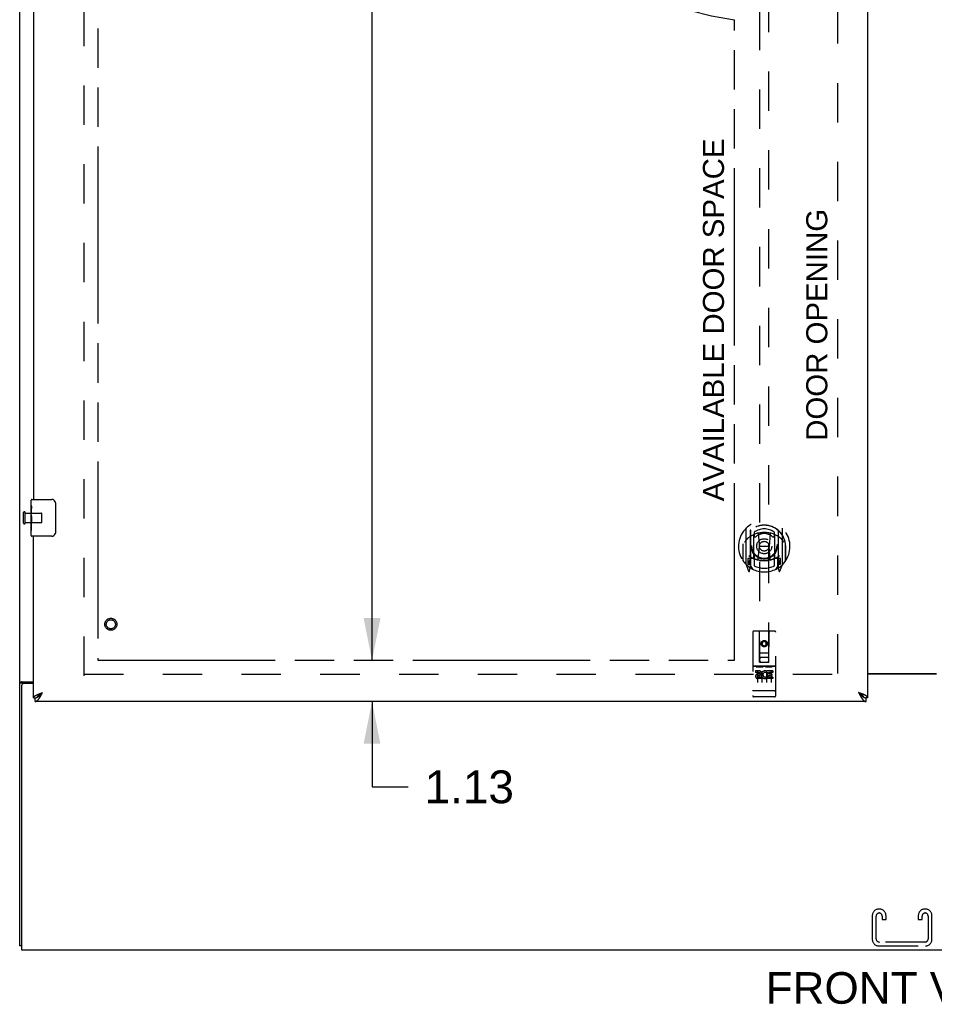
# Model space of a CAD drawing. Header units: inches. Extents: x 0 to 195, y 0 to 126.
# Tile 3 of 18: x 38 to 63, y 31 to 58. Entities that reach past the tile are written whole.
import ezdxf

# ---------------------------------------------------------------- set-up
doc = ezdxf.new("R2010")
doc.units = ezdxf.units.IN
doc.header["$LTSCALE"] = 10.71
doc.header["$MEASUREMENT"] = 0
doc.linetypes.add('HIDDEN', pattern=[0.2, 0.1, -0.1])
doc.linetypes.add('PHANTOM', pattern=[0.8, 0.45, -0.05, 0.1, -0.05, 0.1, -0.05])
doc.layers.get('0').update_dxf_attribs({"linetype": 'CONTINUOUS'})
for name, color, linetype in [('02___PRT_ALL_AXES', 7, 'CONTINUOUS'), ('AVAILABLE_DOOR_SPACE', 7, 'CONTINUOUS'), ('DEFAULT_2', 8, 'HIDDEN'), ('DIMENSIONS', 7, 'CONTINUOUS')]:
    doc.layers.add(name, color=color, linetype=linetype)
doc.styles.get("Standard").update_dxf_attribs({"font": 'arial.ttf'})
doc.dimstyles.new('DIMSTYLE_2', dxfattribs={"dimtxt": 0.893455, "dimasz": 1.145455, "dimexe": 0.09, "dimexo": 0.07, "dimgap": 0.039, "dimtad": 0, "dimtih": 1, "dimtoh": 1, "dimzin": 4, "dimdsep": 46, "dimtxsty": 'Standard', "dimblk": '_FILLED', "dimblk1": '_FILLED', "dimblk2": '_FILLED', "dimcen": 0.09, "dimazin": 1, "dimtfac": 1, "dimtdec": 3, "dimtofl": 0, "dimtmove": 0, "dimatfit": 3, "dimldrblk": '_FILLED', "dimfxl": 0, "dimtolj": 1, "dimtzin": 4, "dimarcsym": 0})

# ---------------------------------------------------------------- blocks, each defined once
blk = doc.blocks.new('_FILLED')
at = {"color": 0, "linetype": 'ByBlock'}
blk.add_solid([(0, 0), (-1, 0.2), (-1, -0.2)], dxfattribs=at)
blk = doc.blocks.new('*D13')
at = {"layer": 'DIMENSIONS', "color": 2, "linetype": 'Continuous'}
for p, q in [((62.706, 80.03), (60.415, 80.03)), ((66.331, 80.03), (68.415, 80.03))]:
    blk.add_line(p, q, dxfattribs=at)
at = {"layer": 'DIMENSIONS', "color": 2, "linetype": 'Continuous', "xscale": 1.1454545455, "yscale": 1.1454545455, "zscale": 1.1454545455}
blk.add_blockref('_FILLED', (62.706, 80.03), dxfattribs=at)
at = {"layer": 'DIMENSIONS', "color": 2, "linetype": 'Continuous', "xscale": 1.1454545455, "yscale": 1.1454545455, "zscale": 1.1454545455, "rotation": 180}
blk.add_blockref('_FILLED', (66.331, 80.03), dxfattribs=at)
at = {"layer": 'DIMENSIONS', "color": 2, "linetype": 'Continuous', "insert": (68.862, 80.477), "char_height": 0.8935, "width": 2.42794, "attachment_point": 1, "line_spacing_factor": 0.9}
blk.add_mtext('3.63', dxfattribs=at)
blk = doc.blocks.new('*D18')
at = {"layer": 'DIMENSIONS', "color": 2, "linetype": 'Continuous'}
for p, q in [((47.351, 40.846), (47.351, 43.137)), ((47.351, 39.721), (47.351, 37.403)), ((47.351, 37.403), (48.336, 37.403))]:
    blk.add_line(p, q, dxfattribs=at)
at = {"layer": 'DIMENSIONS', "color": 2, "linetype": 'Continuous', "xscale": 1.1454545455, "yscale": 1.1454545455, "zscale": 1.1454545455}
for p, rotation in [((47.351, 40.846), 270), ((47.351, 39.721), 90)]:
    blk.add_blockref('_FILLED', p, dxfattribs=dict(at, rotation=rotation))
at = {"layer": 'DIMENSIONS', "color": 2, "linetype": 'Continuous', "insert": (48.782, 37.849), "char_height": 0.8935, "width": 2.42794, "attachment_point": 1, "line_spacing_factor": 0.9}
blk.add_mtext('1.13', dxfattribs=at)
blk = doc.blocks.new('*D19')
at = {"layer": 'DIMENSIONS', "color": 2, "linetype": 'Continuous'}
for p, q in [((47.351, 89.096), (47.351, 65.864)), ((47.351, 40.846), (47.351, 62.737))]:
    blk.add_line(p, q, dxfattribs=at)
at = {"layer": 'DIMENSIONS', "color": 2, "linetype": 'Continuous', "xscale": 1.1454545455, "yscale": 1.1454545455, "zscale": 1.1454545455}
for p, rotation in [((47.351, 89.096), 90), ((47.351, 40.846), 270)]:
    blk.add_blockref('_FILLED', p, dxfattribs=dict(at, rotation=rotation))
at = {"layer": 'DIMENSIONS', "color": 2, "linetype": 'Continuous', "insert": (47.351, 65.417), "char_height": 0.8935, "width": 3.12211, "attachment_point": 2, "line_spacing_factor": 0.9}
blk.add_mtext('48.25\\Ptyp.', dxfattribs=at)

msp = doc.modelspace()

# ---------------------------------------------------------------- linework, layer by layer
at = {"color": 3, "linetype": 'Continuous'}
for p, q in [((37.769, 33.075), (37.769, 92.867)), ((60.831, 90.117), (60.831, 39.825)), ((38.144, 64.471), (38.144, 45.221)), ((38.144, 39.825), (38.144, 44.221)), ((60.831, 40.486), (62.706, 40.486)), ((62.706, 40.471), (60.831, 40.471)), ((37.815, 40.252), (37.803, 40.248)), ((37.839, 40.263), (38.144, 40.263)), ((38.144, 40.211), (37.881, 40.211)), ((37.821, 40.151), (37.821, 32.971)), ((38.291, 39.93), (38.301, 39.934)), ((38.301, 39.934), (38.312, 39.938)), ((38.312, 39.938), (38.323, 39.942)), ((38.323, 39.942), (38.334, 39.946)), ((38.334, 39.946), (38.345, 39.95)), ((38.345, 39.95), (38.356, 39.955)), ((38.356, 39.955), (38.373, 39.961)), ((38.356, 39.903), (38.362, 39.915)), ((38.362, 39.915), (38.369, 39.926)), ((38.369, 39.926), (38.375, 39.938)), ((38.373, 39.961), (38.39, 39.967)), ((38.375, 39.938), (38.39, 39.967)), ((60.619, 39.955), (60.585, 39.967)), ((60.585, 39.967), (60.597, 39.944)), ((60.597, 39.944), (60.607, 39.926)), ((60.607, 39.926), (60.613, 39.915)), ((60.613, 39.915), (60.619, 39.903)), ((60.636, 39.948), (60.619, 39.955)), ((60.647, 39.944), (60.636, 39.948)), ((60.658, 39.94), (60.647, 39.944)), ((60.669, 39.936), (60.658, 39.94)), ((60.789, 39.721), (38.186, 39.721)), ((60.619, 39.903), (60.625, 39.892)), ((37.821, 32.971), (85.717, 32.971))]:
    msp.add_line(p, q, dxfattribs=at)
at = {"color": 7, "linetype": 'Continuous'}
for p, q in [((38.084, 45.06), (38.084, 45.206)), ((38.099, 45.221), (38.639, 45.221)), ((38.739, 45.121), (38.739, 44.321)), ((38.084, 44.802), (38.084, 44.836)), ((38.084, 44.605), (38.084, 44.637)), ((38.084, 44.236), (38.084, 44.375)), ((38.639, 44.221), (38.099, 44.221)), ((37.873, 40.223), (37.769, 40.223)), ((37.873, 40.211), (37.873, 40.223)), ((38.343, 39.937), (38.351, 39.942)), ((38.35, 39.924), (38.356, 39.93)), ((38.351, 39.942), (38.359, 39.947)), ((38.356, 39.93), (38.362, 39.937)), ((38.359, 39.947), (38.366, 39.952)), ((38.362, 39.937), (38.372, 39.947)), ((38.366, 39.952), (38.374, 39.957)), ((38.372, 39.947), (38.39, 39.967)), ((38.374, 39.957), (38.39, 39.967)), ((60.605, 39.955), (60.585, 39.967)), ((60.585, 39.967), (60.597, 39.954)), ((60.597, 39.954), (60.607, 39.944)), ((60.613, 39.949), (60.605, 39.955)), ((60.607, 39.944), (60.613, 39.937)), ((60.62, 39.944), (60.613, 39.949)), ((60.613, 39.937), (60.619, 39.93)), ((60.619, 39.93), (60.625, 39.924)), ((60.625, 39.924), (60.631, 39.917)), ((38.144, 39.825), (38.186, 39.825)), ((38.186, 39.721), (38.186, 39.825)), ((60.831, 39.825), (60.789, 39.825)), ((60.789, 39.721), (60.789, 39.825)), ((37.821, 33.075), (37.769, 33.075))]:
    msp.add_line(p, q, dxfattribs=at)
for points in [[(38.732, 45.157), (38.734, 45.151), (38.736, 45.145), (38.737, 45.139), (38.738, 45.133), (38.739, 45.127), (38.739, 45.121)], [(38.739, 44.321), (38.739, 44.314), (38.738, 44.308), (38.737, 44.302), (38.736, 44.296), (38.734, 44.29), (38.732, 44.285)], [(37.913, 40.263), (37.913, 40.261), (37.913, 40.259), (37.913, 40.258), (37.912, 40.256), (37.911, 40.254), (37.91, 40.253), (37.909, 40.251), (37.908, 40.249), (37.906, 40.248), (37.904, 40.246), (37.902, 40.245), (37.9, 40.244), (37.898, 40.243), (37.896, 40.241), (37.893, 40.24), (37.891, 40.239), (37.889, 40.238), (37.886, 40.237), (37.884, 40.235), (37.882, 40.234), (37.88, 40.233), (37.878, 40.231), (37.876, 40.23), (37.875, 40.228), (37.874, 40.227), (37.873, 40.225), (37.873, 40.224), (37.873, 40.223)], [(38.248, 39.841), (38.251, 39.842), (38.254, 39.844), (38.257, 39.846), (38.26, 39.847), (38.263, 39.849), (38.266, 39.851), (38.269, 39.853), (38.273, 39.855), (38.276, 39.857), (38.279, 39.86), (38.282, 39.862), (38.285, 39.864), (38.288, 39.866), (38.291, 39.869), (38.294, 39.871), (38.297, 39.874), (38.3, 39.877), (38.304, 39.879), (38.307, 39.882), (38.31, 39.885), (38.313, 39.887), (38.316, 39.89), (38.319, 39.893), (38.322, 39.896), (38.325, 39.899), (38.328, 39.902), (38.331, 39.905), (38.335, 39.908), (38.338, 39.911), (38.341, 39.914), (38.344, 39.917), (38.35, 39.924)], [(38.25, 39.842), (38.251, 39.843), (38.251, 39.845), (38.252, 39.848), (38.253, 39.85), (38.255, 39.853), (38.256, 39.855), (38.257, 39.858), (38.259, 39.86), (38.26, 39.863), (38.262, 39.865), (38.264, 39.868), (38.266, 39.871), (38.268, 39.873), (38.27, 39.876), (38.272, 39.878), (38.274, 39.881), (38.276, 39.883), (38.279, 39.886), (38.281, 39.888), (38.284, 39.891), (38.287, 39.893), (38.29, 39.896), (38.292, 39.899), (38.295, 39.901), (38.298, 39.904), (38.301, 39.906), (38.305, 39.909), (38.308, 39.911), (38.311, 39.914), (38.315, 39.916), (38.318, 39.919), (38.321, 39.921), (38.325, 39.924), (38.329, 39.927), (38.332, 39.929), (38.336, 39.932), (38.34, 39.934), (38.343, 39.937)], [(60.725, 39.842), (60.725, 39.843), (60.724, 39.845), (60.723, 39.848), (60.722, 39.85), (60.721, 39.853), (60.719, 39.855), (60.718, 39.858), (60.716, 39.86), (60.715, 39.863), (60.713, 39.865), (60.711, 39.868), (60.71, 39.871), (60.708, 39.873), (60.705, 39.876), (60.703, 39.878), (60.701, 39.881), (60.699, 39.883), (60.696, 39.886), (60.694, 39.888), (60.691, 39.891), (60.688, 39.893), (60.686, 39.896), (60.683, 39.899), (60.68, 39.901), (60.677, 39.904), (60.674, 39.906), (60.671, 39.909), (60.667, 39.911), (60.664, 39.914), (60.661, 39.916), (60.657, 39.919), (60.654, 39.921), (60.65, 39.924), (60.647, 39.927), (60.643, 39.929), (60.639, 39.932), (60.636, 39.934), (60.632, 39.937), (60.628, 39.939), (60.62, 39.944)], [(60.631, 39.917), (60.634, 39.914), (60.638, 39.911), (60.641, 39.908), (60.644, 39.905), (60.647, 39.902), (60.65, 39.899), (60.653, 39.896), (60.656, 39.893), (60.659, 39.89), (60.662, 39.887), (60.665, 39.885), (60.668, 39.882), (60.672, 39.879), (60.675, 39.877), (60.678, 39.874), (60.681, 39.871), (60.684, 39.869), (60.687, 39.866), (60.69, 39.864), (60.693, 39.862), (60.696, 39.86), (60.699, 39.857), (60.703, 39.855), (60.706, 39.853), (60.709, 39.851), (60.712, 39.849), (60.715, 39.847), (60.718, 39.846), (60.721, 39.844), (60.724, 39.842)], [(38.186, 39.825), (38.189, 39.825), (38.192, 39.825), (38.195, 39.825), (38.198, 39.825), (38.201, 39.826), (38.204, 39.826), (38.208, 39.827), (38.211, 39.827), (38.214, 39.828), (38.217, 39.829), (38.22, 39.83), (38.223, 39.831), (38.226, 39.832), (38.229, 39.833), (38.232, 39.834), (38.235, 39.835), (38.239, 39.836), (38.242, 39.838), (38.245, 39.839), (38.248, 39.841)], [(60.724, 39.842), (60.727, 39.841), (60.73, 39.839), (60.734, 39.838), (60.737, 39.836), (60.74, 39.835), (60.743, 39.834), (60.746, 39.833), (60.749, 39.832), (60.752, 39.831), (60.755, 39.83), (60.758, 39.829), (60.761, 39.828), (60.765, 39.827), (60.768, 39.827), (60.771, 39.826), (60.774, 39.826), (60.777, 39.825), (60.78, 39.825), (60.783, 39.825), (60.786, 39.825), (60.789, 39.825)]]:
    msp.add_lwpolyline(points, dxfattribs=at)
at = {"color": 3, "linetype": 'Continuous'}
for points in [[(37.803, 40.248), (37.8, 40.247), (37.796, 40.246), (37.793, 40.245), (37.79, 40.243), (37.787, 40.242), (37.784, 40.241), (37.781, 40.239), (37.779, 40.238), (37.777, 40.236), (37.775, 40.235), (37.773, 40.233), (37.772, 40.231), (37.771, 40.23), (37.77, 40.228), (37.769, 40.226), (37.769, 40.224), (37.769, 40.223)], [(37.839, 40.263), (37.837, 40.262), (37.835, 40.26), (37.832, 40.259), (37.829, 40.258), (37.826, 40.256), (37.822, 40.255), (37.819, 40.253), (37.815, 40.252)], [(38.246, 39.911), (38.251, 39.913), (38.256, 39.915), (38.261, 39.917), (38.265, 39.919), (38.27, 39.921), (38.275, 39.923), (38.28, 39.925), (38.286, 39.927), (38.291, 39.93)], [(60.729, 39.911), (60.724, 39.913), (60.719, 39.915), (60.715, 39.917), (60.71, 39.919), (60.705, 39.921), (60.7, 39.923), (60.695, 39.925), (60.69, 39.927), (60.684, 39.93), (60.679, 39.932), (60.669, 39.936)], [(38.144, 39.825), (38.144, 39.827), (38.144, 39.829), (38.144, 39.831), (38.145, 39.833), (38.145, 39.835), (38.146, 39.837), (38.147, 39.839), (38.148, 39.842), (38.149, 39.844), (38.15, 39.846), (38.152, 39.848), (38.153, 39.85), (38.155, 39.852), (38.157, 39.854), (38.158, 39.856), (38.16, 39.858), (38.163, 39.86), (38.165, 39.862), (38.167, 39.865), (38.17, 39.867), (38.172, 39.869), (38.175, 39.871), (38.178, 39.873), (38.181, 39.875), (38.184, 39.877), (38.187, 39.879), (38.19, 39.881), (38.194, 39.883), (38.197, 39.886), (38.201, 39.888), (38.204, 39.89), (38.208, 39.892), (38.212, 39.894), (38.216, 39.896), (38.22, 39.898), (38.224, 39.9), (38.229, 39.902), (38.233, 39.904), (38.237, 39.906), (38.242, 39.909), (38.246, 39.911)], [(38.186, 39.721), (38.189, 39.721), (38.192, 39.721), (38.195, 39.721), (38.198, 39.722), (38.201, 39.722), (38.204, 39.723), (38.208, 39.724), (38.211, 39.725), (38.214, 39.726), (38.217, 39.728), (38.22, 39.729), (38.223, 39.731), (38.226, 39.732), (38.229, 39.734), (38.232, 39.736), (38.235, 39.738), (38.239, 39.741), (38.242, 39.743), (38.245, 39.746), (38.248, 39.748), (38.251, 39.751), (38.254, 39.754), (38.257, 39.757), (38.26, 39.76), (38.263, 39.763), (38.266, 39.766), (38.269, 39.77), (38.273, 39.773), (38.276, 39.777), (38.279, 39.781), (38.282, 39.785), (38.285, 39.789), (38.288, 39.793), (38.291, 39.797), (38.294, 39.801), (38.297, 39.806), (38.3, 39.81), (38.304, 39.815), (38.307, 39.82), (38.31, 39.824)], [(38.31, 39.824), (38.313, 39.829), (38.316, 39.834), (38.319, 39.839), (38.322, 39.844), (38.325, 39.849), (38.328, 39.854), (38.331, 39.86), (38.335, 39.865), (38.338, 39.87), (38.341, 39.876), (38.344, 39.881), (38.347, 39.887), (38.35, 39.892), (38.356, 39.903)], [(60.625, 39.892), (60.628, 39.887), (60.631, 39.881), (60.634, 39.876), (60.638, 39.87), (60.641, 39.865), (60.644, 39.86), (60.647, 39.854), (60.65, 39.849), (60.653, 39.844), (60.656, 39.839), (60.659, 39.834), (60.662, 39.829)], [(60.662, 39.829), (60.665, 39.824), (60.668, 39.82), (60.672, 39.815), (60.675, 39.81), (60.678, 39.806), (60.681, 39.801), (60.684, 39.797), (60.687, 39.793), (60.69, 39.789), (60.693, 39.785), (60.696, 39.781), (60.699, 39.777), (60.703, 39.773), (60.706, 39.77), (60.709, 39.766), (60.712, 39.763), (60.715, 39.76), (60.718, 39.757), (60.721, 39.754), (60.724, 39.751), (60.727, 39.748), (60.73, 39.746), (60.734, 39.743), (60.737, 39.741), (60.74, 39.738), (60.743, 39.736), (60.746, 39.734), (60.749, 39.732), (60.752, 39.731), (60.755, 39.729), (60.758, 39.728), (60.761, 39.726), (60.765, 39.725), (60.768, 39.724), (60.771, 39.723), (60.774, 39.722), (60.777, 39.722), (60.78, 39.721), (60.783, 39.721), (60.786, 39.721), (60.789, 39.721)], [(60.831, 39.825), (60.831, 39.827), (60.831, 39.829), (60.831, 39.831), (60.83, 39.833), (60.83, 39.835), (60.829, 39.837), (60.828, 39.839), (60.827, 39.842), (60.826, 39.844), (60.825, 39.846), (60.823, 39.848), (60.822, 39.85), (60.82, 39.852), (60.819, 39.854), (60.817, 39.856), (60.815, 39.858), (60.813, 39.86), (60.81, 39.862), (60.808, 39.865), (60.805, 39.867), (60.803, 39.869), (60.8, 39.871), (60.797, 39.873), (60.794, 39.875), (60.791, 39.877), (60.788, 39.879), (60.785, 39.881), (60.782, 39.883), (60.778, 39.886), (60.774, 39.888), (60.771, 39.89), (60.767, 39.892), (60.763, 39.894), (60.759, 39.896), (60.755, 39.898), (60.751, 39.9), (60.747, 39.902), (60.742, 39.904), (60.738, 39.906), (60.733, 39.909), (60.729, 39.911)]]:
    msp.add_lwpolyline(points, dxfattribs=at)
at = {"color": 7, "linetype": 'Continuous'}
for centre, radius, start, end in [((38.099, 45.206), 0.015, 90, 180), ((38.639, 45.121), 0.1, 21.1999, 90), ((38.099, 44.236), 0.015, 180, 270), ((38.639, 44.321), 0.1, 270, 338.7946)]:
    msp.add_arc(centre, radius, start, end, dxfattribs=at)
at = {"color": 3, "linetype": 'Continuous'}
msp.add_arc((37.881, 40.151), 0.06, 90, 180, dxfattribs=at)
at = {"layer": '02___PRT_ALL_AXES', "color": 7, "linetype": 'Continuous'}
for p, q in [((38.084, 45.06), (38.084, 45.206)), ((38.084, 44.802), (38.084, 45.059)), ((38.09, 45.004), (38.084, 45.004)), ((38.084, 44.836), (38.091, 44.836)), ((38.084, 44.236), (38.084, 44.8)), ((38.085, 44.773), (38.084, 44.773)), ((38.085, 44.775), (38.087, 44.753)), ((38.091, 44.836), (38.091, 44.972)), ((38.084, 44.641), (38.09, 44.641)), ((38.084, 44.605), (38.091, 44.605)), ((38.084, 44.542), (38.091, 44.542)), ((38.091, 44.375), (38.091, 44.605)), ((38.084, 44.375), (38.091, 44.375))]:
    msp.add_line(p, q, dxfattribs=at)
at = {"layer": '02___PRT_ALL_AXES', "color": 8, "linetype": 'HIDDEN'}
for p, q in [((37.916, 44.597), (37.916, 44.845)), ((37.916, 44.845), (38.363, 44.845)), ((37.916, 44.597), (38.363, 44.597)), ((58.301, 40.681), (57.736, 40.681)), ((57.874, 40.559), (57.782, 40.559)), ((57.782, 40.559), (57.782, 40.517)), ((57.874, 40.517), (57.782, 40.517)), ((57.878, 40.473), (57.832, 40.473)), ((58.095, 40.524), (58.082, 40.505)), ((58.091, 40.549), (58.095, 40.547)), ((58.251, 40.559), (58.095, 40.559)), ((58.095, 40.559), (58.095, 40.547)), ((58.095, 40.524), (58.095, 40.346)), ((58.251, 40.517), (58.137, 40.517)), ((58.137, 40.517), (58.137, 40.473)), ((58.229, 40.473), (58.137, 40.473)), ((58.229, 40.473), (58.229, 40.431)), ((58.251, 40.559), (58.251, 40.517)), ((57.874, 40.432), (57.846, 40.432)), ((57.938, 40.388), (57.846, 40.388)), ((57.938, 40.346), (57.846, 40.346)), ((57.938, 40.388), (57.938, 40.346)), ((58.07, 40.394), (58.087, 40.355)), ((58.251, 40.346), (58.095, 40.346)), ((58.229, 40.431), (58.137, 40.431)), ((58.137, 40.431), (58.137, 40.388)), ((58.251, 40.388), (58.137, 40.388)), ((58.251, 40.388), (58.251, 40.346)), ((58.301, 39.853), (57.736, 39.853))]:
    msp.add_line(p, q, dxfattribs=at)
at = {"layer": '02___PRT_ALL_AXES', "color": 7, "linetype": 'Continuous'}
for points in [[(38.084, 45.06), (38.084, 45.056), (38.084, 45.052), (38.085, 45.046), (38.086, 45.04), (38.087, 45.033), (38.087, 45.026), (38.088, 45.017), (38.089, 45.009)], [(38.089, 45.009), (38.09, 45), (38.09, 44.991), (38.091, 44.982), (38.091, 44.972)], [(38.084, 44.802), (38.084, 44.794), (38.084, 44.785), (38.085, 44.775)], [(38.087, 44.753), (38.088, 44.741), (38.089, 44.729), (38.09, 44.717), (38.09, 44.704), (38.091, 44.692), (38.091, 44.679), (38.091, 44.666), (38.09, 44.653), (38.09, 44.641), (38.089, 44.628), (38.088, 44.616)]]:
    msp.add_lwpolyline(points, dxfattribs=at)
at = {"layer": '02___PRT_ALL_AXES', "color": 8, "linetype": 'HIDDEN'}
for centre, radius in [((40.248, 41.825), 0.124), ((58.019, 41.298), 0.085)]:
    msp.add_circle(centre, radius, dxfattribs=at)
for centre, radius, start, end in [((57.846, 40.41), 0.0644, 102.2995, 270.0775), ((57.874, 40.496), 0.0635, 270, 90), ((57.874, 40.495), 0.0219, 280.307, 90), ((58.045, 40.453), 0.107, 64.2636, 293.4027), ((58.045, 40.453), 0.0639, 54.8895, 293.4026), ((57.846, 40.41), 0.0219, 89.9011, 270)]:
    msp.add_arc(centre, radius, start, end, dxfattribs=at)
at = {"layer": '02___PRT_ALL_AXES', "color": 7, "linetype": 'Continuous'}
msp.add_ellipse((38.347, 44.637), major_axis=(0.263, 0), ratio=0.432808, start_param=-3.141593, end_param=-2.961605, dxfattribs=at)
at = {"layer": 'AVAILABLE_DOOR_SPACE', "color": 4, "linetype": 'PHANTOM'}
for p, q in [((39.894, 89.096), (39.894, 40.846)), ((57.206, 40.846), (57.206, 58.27)), ((39.894, 40.846), (57.206, 40.846))]:
    msp.add_line(p, q, dxfattribs=at)
msp.add_arc((58.019, 64.971), 6.75, 180, 263.0865, dxfattribs=at)
at = {"layer": 'DEFAULT_2', "color": 8, "linetype": 'HIDDEN'}
for p, q in [((39.519, 40.419), (39.519, 89.523)), ((60.019, 40.486), (60.019, 89.456)), ((57.894, 62.8), (57.894, 40.798)), ((58.144, 40.798), (58.144, 62.8)), ((37.873, 44.579), (37.873, 44.863)), ((37.916, 44.579), (37.916, 44.863)), ((38.373, 44.607), (38.373, 44.835)), ((57.519, 44.426), (57.519, 43.459)), ((57.636, 44.372), (57.636, 43.356)), ((57.644, 44.372), (57.644, 43.369)), ((57.736, 43.624), (57.736, 44.255)), ((57.744, 44.333), (57.744, 44.23)), ((57.856, 44.282), (57.886, 43.942)), ((58.181, 44.282), (58.151, 43.942)), ((58.294, 44.23), (58.294, 44.333)), ((58.301, 44.255), (58.301, 43.624)), ((58.394, 44.372), (58.394, 43.369)), ((58.401, 44.372), (58.401, 43.356)), ((58.519, 43.459), (58.519, 44.426)), ((57.436, 43.942), (57.451, 43.942)), ((57.436, 43.942), (57.436, 43.554)), ((57.444, 44.014), (57.444, 44.017)), ((57.444, 43.556), (57.444, 44.014)), ((57.856, 43.598), (57.886, 43.942)), ((58.151, 43.942), (57.886, 43.942)), ((58.182, 43.598), (58.151, 43.942)), ((58.601, 43.942), (58.586, 43.942)), ((58.594, 44.014), (58.594, 44.017)), ((58.594, 43.556), (58.594, 44.014)), ((58.601, 43.942), (58.601, 43.554)), ((57.744, 43.669), (57.744, 43.416)), ((58.294, 43.416), (58.294, 43.669)), ((57.523, 43.448), (57.593, 43.272)), ((57.636, 43.613), (57.576, 43.613)), ((57.576, 43.613), (57.576, 43.463)), ((57.576, 43.463), (57.636, 43.463)), ((57.614, 43.542), (57.585, 43.496)), ((57.589, 43.488), (57.644, 43.488)), ((57.714, 43.319), (57.644, 43.428)), ((57.646, 43.601), (57.646, 43.394)), ((57.736, 43.614), (57.664, 43.614)), ((57.732, 43.621), (57.666, 43.621)), ((58.374, 43.614), (58.301, 43.614)), ((58.371, 43.621), (58.306, 43.621)), ((58.394, 43.428), (58.324, 43.319)), ((58.391, 43.394), (58.391, 43.601)), ((58.394, 43.488), (58.449, 43.488)), ((58.461, 43.613), (58.401, 43.613)), ((58.401, 43.463), (58.461, 43.463)), ((58.453, 43.496), (58.424, 43.542)), ((58.444, 43.272), (58.514, 43.448)), ((58.461, 43.463), (58.461, 43.613)), ((57.615, 43.378), (57.619, 43.374)), ((57.622, 43.275), (57.636, 43.356)), ((58.401, 43.356), (58.416, 43.275)), ((58.422, 43.377), (58.423, 43.377)), ((58.423, 43.377), (58.423, 43.378)), ((58.423, 43.377), (58.423, 43.378)), ((57.706, 41.608), (57.706, 39.883)), ((58.301, 41.638), (57.736, 41.638)), ((57.892, 40.798), (57.889, 41.608)), ((58.145, 40.798), (58.149, 41.608)), ((58.331, 39.883), (58.331, 41.608)), ((58.019, 41.371), (57.956, 41.335)), ((57.956, 41.335), (57.966, 41.329)), ((57.956, 41.335), (57.956, 41.262)), ((57.956, 41.262), (57.966, 41.268)), ((57.956, 41.262), (58.019, 41.226)), ((58.019, 41.359), (57.966, 41.329)), ((57.966, 41.329), (57.966, 41.268)), ((57.966, 41.268), (58.019, 41.238)), ((58.081, 41.335), (58.019, 41.371)), ((58.019, 41.371), (58.019, 41.359)), ((58.071, 41.329), (58.019, 41.359)), ((58.019, 41.238), (58.071, 41.268)), ((58.019, 41.226), (58.081, 41.262)), ((58.081, 41.335), (58.071, 41.329)), ((58.071, 41.268), (58.071, 41.329)), ((58.081, 41.262), (58.071, 41.268)), ((58.081, 41.262), (58.081, 41.335)), ((57.891, 41.048), (58.146, 41.048)), ((58.019, 41.226), (58.019, 41.238)), ((57.892, 40.798), (57.894, 40.798)), ((57.894, 40.798), (58.144, 40.798)), ((58.104, 40.923), (57.934, 40.923)), ((58.144, 40.798), (58.145, 40.798)), ((39.519, 40.471), (60.123, 40.471)), ((57.736, 40.681), (58.301, 40.681)), ((57.808, 40.665), (57.98, 40.665)), ((57.831, 40.55), (57.831, 40.244)), ((57.956, 40.55), (57.956, 40.244)), ((58.058, 40.665), (58.23, 40.665)), ((58.081, 40.55), (58.081, 40.244)), ((58.206, 40.55), (58.206, 40.244)), ((57.724, 40.012), (57.723, 40.012)), ((57.725, 40.012), (57.724, 40.012)), ((57.726, 40.012), (57.725, 40.012)), ((57.727, 40.012), (57.726, 40.012)), ((57.726, 40.012), (57.726, 40.012)), ((57.728, 40.012), (57.727, 40.012)), ((57.729, 40.011), (57.728, 40.012)), ((57.73, 40.011), (57.729, 40.011)), ((57.731, 40.011), (57.73, 40.011)), ((57.73, 40.011), (57.73, 40.011)), ((57.732, 40.011), (57.731, 40.011)), ((57.733, 40.011), (57.732, 40.011)), ((57.734, 40.011), (57.733, 40.011)), ((57.735, 40.011), (57.734, 40.011)), ((57.736, 40.011), (57.735, 40.011)), ((57.735, 40.011), (57.735, 40.011)), ((58.302, 40.011), (57.736, 40.011)), ((58.302, 40.011), (58.303, 40.011)), ((58.303, 40.011), (58.304, 40.011)), ((58.303, 40.011), (58.303, 40.011)), ((58.304, 40.011), (58.305, 40.011)), ((58.305, 40.011), (58.306, 40.011)), ((58.306, 40.011), (58.307, 40.011)), ((58.307, 40.011), (58.308, 40.011)), ((58.308, 40.011), (58.309, 40.012)), ((58.308, 40.011), (58.308, 40.011)), ((58.309, 40.012), (58.31, 40.012)), ((58.31, 40.012), (58.311, 40.012)), ((58.311, 40.012), (58.312, 40.012)), ((58.312, 40.012), (58.313, 40.012)), ((58.312, 40.012), (58.312, 40.012)), ((58.313, 40.012), (58.314, 40.012)), ((58.314, 40.012), (58.315, 40.012)), ((58.315, 40.012), (58.315, 40.012)), ((57.986, 39.853), (57.801, 39.853)), ((58.236, 39.853), (58.051, 39.853)), ((61.151, 34.075), (61.136, 34.075)), ((62.401, 34.075), (62.386, 34.075)), ((60.956, 33.895), (60.956, 33.255)), ((61.06, 33.269), (61.06, 33.881)), ((61.227, 33.881), (61.227, 33.794)), ((61.227, 33.794), (61.331, 33.794)), ((61.331, 33.794), (61.331, 33.895)), ((62.206, 33.895), (62.206, 33.794)), ((62.206, 33.794), (62.31, 33.794)), ((62.31, 33.794), (62.31, 33.881)), ((62.477, 33.881), (62.477, 33.269)), ((62.581, 33.255), (62.581, 33.895)), ((61.136, 33.075), (62.401, 33.075)), ((62.387, 33.179), (61.15, 33.179))]:
    msp.add_line(p, q, dxfattribs=at)
for points in [[(57.831, 44.299), (57.836, 44.301), (57.842, 44.302), (57.847, 44.303), (57.853, 44.305), (57.858, 44.306), (57.863, 44.307), (57.869, 44.309), (57.874, 44.31), (57.88, 44.311), (57.885, 44.312), (57.891, 44.313), (57.896, 44.314), (57.902, 44.315), (57.907, 44.316), (57.913, 44.317), (57.918, 44.318), (57.924, 44.318), (57.93, 44.319), (57.935, 44.32), (57.941, 44.32), (57.946, 44.321), (57.952, 44.322), (57.957, 44.322), (57.963, 44.323), (57.969, 44.323), (57.974, 44.323), (57.98, 44.324), (57.985, 44.324), (57.991, 44.324), (57.996, 44.324), (58.002, 44.325), (58.008, 44.325), (58.013, 44.325), (58.019, 44.325), (58.024, 44.325), (58.03, 44.325), (58.036, 44.325), (58.041, 44.324), (58.047, 44.324), (58.052, 44.324), (58.058, 44.324), (58.064, 44.323), (58.069, 44.323), (58.075, 44.323), (58.08, 44.322), (58.086, 44.322), (58.091, 44.321), (58.097, 44.32), (58.103, 44.32), (58.108, 44.319), (58.114, 44.318), (58.119, 44.318), (58.125, 44.317), (58.13, 44.316), (58.136, 44.315), (58.141, 44.314), (58.147, 44.313), (58.152, 44.312), (58.158, 44.311), (58.163, 44.31), (58.169, 44.309), (58.174, 44.307), (58.18, 44.306), (58.185, 44.305), (58.191, 44.303), (58.196, 44.302), (58.201, 44.301), (58.207, 44.299)], [(57.564, 44.157), (57.563, 44.156), (57.561, 44.155), (57.56, 44.153), (57.558, 44.152), (57.557, 44.15), (57.555, 44.149), (57.553, 44.147), (57.552, 44.145), (57.55, 44.143), (57.548, 44.142), (57.546, 44.14), (57.544, 44.138), (57.542, 44.136), (57.541, 44.133), (57.539, 44.131), (57.537, 44.129), (57.535, 44.126), (57.532, 44.124), (57.53, 44.121), (57.528, 44.118), (57.526, 44.115), (57.524, 44.112), (57.521, 44.109), (57.519, 44.106), (57.517, 44.103), (57.514, 44.099), (57.512, 44.096), (57.509, 44.092), (57.507, 44.088), (57.504, 44.084), (57.501, 44.08), (57.498, 44.075), (57.495, 44.071), (57.492, 44.066), (57.489, 44.061), (57.486, 44.056)], [(58.551, 44.056), (58.548, 44.061), (58.545, 44.066), (58.542, 44.071), (58.539, 44.075), (58.537, 44.08), (58.534, 44.084), (58.531, 44.088), (58.529, 44.092), (58.526, 44.096), (58.523, 44.099), (58.521, 44.103), (58.519, 44.106), (58.516, 44.109), (58.514, 44.112), (58.512, 44.115), (58.51, 44.118), (58.507, 44.121), (58.505, 44.124), (58.503, 44.126), (58.501, 44.129), (58.499, 44.131), (58.497, 44.133), (58.495, 44.136), (58.493, 44.138), (58.491, 44.14), (58.49, 44.142), (58.488, 44.143), (58.486, 44.145), (58.484, 44.147), (58.483, 44.149), (58.481, 44.15), (58.479, 44.152), (58.478, 44.153), (58.476, 44.155), (58.475, 44.156), (58.473, 44.157)], [(57.801, 40.664), (57.801, 40.664), (57.802, 40.664), (57.802, 40.664), (57.802, 40.664), (57.802, 40.664), (57.802, 40.664), (57.802, 40.664), (57.802, 40.664), (57.802, 40.664), (57.802, 40.664), (57.802, 40.665), (57.803, 40.665), (57.803, 40.665), (57.803, 40.665), (57.803, 40.665), (57.803, 40.665), (57.803, 40.665), (57.803, 40.665), (57.803, 40.665), (57.803, 40.665), (57.804, 40.665), (57.804, 40.665), (57.804, 40.665), (57.804, 40.665), (57.804, 40.665), (57.804, 40.665), (57.804, 40.665), (57.805, 40.665), (57.805, 40.665), (57.805, 40.665), (57.805, 40.665), (57.805, 40.665), (57.805, 40.665), (57.806, 40.665), (57.806, 40.665), (57.806, 40.665), (57.806, 40.665), (57.806, 40.665), (57.806, 40.665), (57.807, 40.665), (57.807, 40.665), (57.807, 40.665), (57.807, 40.665), (57.807, 40.665), (57.808, 40.665)], [(57.98, 40.665), (57.98, 40.665), (57.98, 40.665), (57.98, 40.665), (57.981, 40.665), (57.981, 40.665), (57.981, 40.665), (57.981, 40.665), (57.981, 40.665), (57.982, 40.665), (57.982, 40.665), (57.982, 40.665), (57.982, 40.665), (57.982, 40.665), (57.982, 40.665), (57.983, 40.665), (57.983, 40.665), (57.983, 40.665), (57.983, 40.665), (57.983, 40.665), (57.983, 40.665), (57.984, 40.665), (57.984, 40.665), (57.984, 40.665), (57.984, 40.665), (57.984, 40.665), (57.984, 40.665), (57.984, 40.665), (57.984, 40.665), (57.985, 40.665), (57.985, 40.665), (57.985, 40.665), (57.985, 40.665), (57.985, 40.665), (57.985, 40.665), (57.985, 40.665), (57.985, 40.664), (57.985, 40.664), (57.986, 40.664), (57.986, 40.664), (57.986, 40.664), (57.986, 40.664), (57.986, 40.664), (57.986, 40.664), (57.986, 40.664), (57.986, 40.664), (57.986, 40.664)], [(58.051, 40.664), (58.051, 40.664), (58.052, 40.664), (58.052, 40.664), (58.052, 40.664), (58.052, 40.664), (58.052, 40.664), (58.052, 40.664), (58.052, 40.664), (58.052, 40.664), (58.052, 40.664), (58.052, 40.665), (58.053, 40.665), (58.053, 40.665), (58.053, 40.665), (58.053, 40.665), (58.053, 40.665), (58.053, 40.665), (58.053, 40.665), (58.053, 40.665), (58.053, 40.665), (58.054, 40.665), (58.054, 40.665), (58.054, 40.665), (58.054, 40.665), (58.054, 40.665), (58.054, 40.665), (58.054, 40.665), (58.055, 40.665), (58.055, 40.665), (58.055, 40.665), (58.055, 40.665), (58.055, 40.665), (58.055, 40.665), (58.056, 40.665), (58.056, 40.665), (58.056, 40.665), (58.056, 40.665), (58.056, 40.665), (58.056, 40.665), (58.057, 40.665), (58.057, 40.665), (58.057, 40.665), (58.057, 40.665), (58.057, 40.665), (58.058, 40.665)], [(58.23, 40.665), (58.23, 40.665), (58.23, 40.665), (58.23, 40.665), (58.231, 40.665), (58.231, 40.665), (58.231, 40.665), (58.231, 40.665), (58.231, 40.665), (58.232, 40.665), (58.232, 40.665), (58.232, 40.665), (58.232, 40.665), (58.232, 40.665), (58.232, 40.665), (58.233, 40.665), (58.233, 40.665), (58.233, 40.665), (58.233, 40.665), (58.233, 40.665), (58.233, 40.665), (58.234, 40.665), (58.234, 40.665), (58.234, 40.665), (58.234, 40.665), (58.234, 40.665), (58.234, 40.665), (58.234, 40.665), (58.234, 40.665), (58.235, 40.665), (58.235, 40.665), (58.235, 40.665), (58.235, 40.665), (58.235, 40.665), (58.235, 40.665), (58.235, 40.665), (58.235, 40.664), (58.235, 40.664), (58.236, 40.664), (58.236, 40.664), (58.236, 40.664), (58.236, 40.664), (58.236, 40.664), (58.236, 40.664), (58.236, 40.664), (58.236, 40.664), (58.236, 40.664)], [(57.723, 40.012), (57.723, 40.012), (57.722, 40.012), (57.722, 40.012), (57.721, 40.012), (57.721, 40.012), (57.721, 40.012), (57.72, 40.012), (57.72, 40.012), (57.72, 40.013), (57.719, 40.013), (57.719, 40.013), (57.719, 40.013), (57.718, 40.013), (57.718, 40.013), (57.718, 40.013), (57.717, 40.013), (57.717, 40.013), (57.717, 40.013), (57.716, 40.013), (57.716, 40.013), (57.716, 40.013), (57.715, 40.013), (57.715, 40.013), (57.715, 40.014), (57.715, 40.014), (57.714, 40.014), (57.714, 40.014), (57.714, 40.014), (57.713, 40.014), (57.713, 40.014), (57.713, 40.014), (57.713, 40.014), (57.712, 40.014), (57.712, 40.014), (57.712, 40.014), (57.712, 40.014), (57.711, 40.015), (57.711, 40.015), (57.711, 40.015), (57.711, 40.015), (57.71, 40.015), (57.71, 40.015), (57.71, 40.015), (57.71, 40.015), (57.71, 40.015), (57.709, 40.015), (57.709, 40.015), (57.709, 40.016), (57.709, 40.016), (57.709, 40.016), (57.709, 40.016), (57.708, 40.016), (57.708, 40.016), (57.708, 40.016), (57.708, 40.016), (57.708, 40.016), (57.708, 40.016), (57.708, 40.017), (57.708, 40.017), (57.707, 40.017), (57.707, 40.017), (57.707, 40.017), (57.707, 40.017), (57.707, 40.017), (57.707, 40.017), (57.707, 40.017), (57.707, 40.017), (57.707, 40.018), (57.707, 40.018), (57.707, 40.018), (57.707, 40.018), (57.706, 40.018), (57.706, 40.018), (57.706, 40.018), (57.706, 40.018), (57.706, 40.018), (57.706, 40.018), (57.706, 40.019), (57.706, 40.019)], [(58.315, 40.012), (58.316, 40.012), (58.316, 40.012), (58.317, 40.012), (58.317, 40.012), (58.317, 40.012), (58.318, 40.012), (58.318, 40.013), (58.318, 40.013), (58.319, 40.013), (58.319, 40.013), (58.319, 40.013), (58.32, 40.013), (58.32, 40.013), (58.32, 40.013), (58.321, 40.013), (58.321, 40.013), (58.321, 40.013), (58.322, 40.013), (58.322, 40.013), (58.322, 40.013), (58.323, 40.013), (58.323, 40.014), (58.323, 40.014), (58.323, 40.014), (58.324, 40.014), (58.324, 40.014), (58.324, 40.014), (58.325, 40.014), (58.325, 40.014), (58.325, 40.014), (58.325, 40.014), (58.326, 40.014), (58.326, 40.014), (58.326, 40.014), (58.326, 40.015), (58.327, 40.015), (58.327, 40.015), (58.327, 40.015), (58.327, 40.015), (58.327, 40.015), (58.328, 40.015), (58.328, 40.015), (58.328, 40.015), (58.328, 40.015), (58.328, 40.015), (58.329, 40.016), (58.329, 40.016), (58.329, 40.016), (58.329, 40.016), (58.329, 40.016), (58.329, 40.016), (58.33, 40.016), (58.33, 40.016), (58.33, 40.016), (58.33, 40.016), (58.33, 40.017), (58.33, 40.017), (58.33, 40.017), (58.33, 40.017), (58.33, 40.017), (58.331, 40.017), (58.331, 40.017), (58.331, 40.017), (58.331, 40.017), (58.331, 40.017), (58.331, 40.018), (58.331, 40.018), (58.331, 40.018), (58.331, 40.018), (58.331, 40.018), (58.331, 40.018), (58.331, 40.018), (58.331, 40.018), (58.331, 40.018), (58.331, 40.018), (58.331, 40.019), (58.331, 40.019)]]:
    msp.add_lwpolyline(points, dxfattribs=at)
for centre, radius in [((58.019, 43.949), 0.35), ((58.019, 43.949), 0.335), ((58.019, 43.949), 0.205), ((58.019, 43.949), 0.133), ((40.248, 41.825), 0.164), ((40.248, 41.825), 0.124), ((58.019, 41.298), 0.0845)]:
    msp.add_circle(centre, radius, dxfattribs=at)
for centre, radius, start, end in [((37.894, 44.863), 0.0215, 360, 180), ((38.363, 44.835), 0.01, 360, 90), ((37.894, 44.579), 0.0215, 180, 0), ((38.363, 44.607), 0.01, 270, 0), ((58.019, 43.942), 0.7, 305.5126, 234.4874), ((58.019, 43.94), 0.583, 0.2464, 179.7536), ((58.019, 43.939), 0.58, 7.6622, 172.3378), ((57.534, 44.426), 0.015, 135.0748, 180), ((58.019, 43.625), 0.7, 49.529, 130.471), ((57.651, 44.372), 0.015, 130.3587, 180), ((57.664, 44.372), 0.02, 129.3378, 179.9984), ((57.751, 44.255), 0.015, 112.9863, 180), ((58.019, 43.939), 0.48, 55.0461, 124.9539), ((57.774, 44.23), 0.03, 180, 311.1261), ((58.019, 43.949), 0.343, 48.8739, 131.1261), ((57.836, 44.28), 0.02, 5.0796, 105.5752), ((58.201, 44.28), 0.02, 74.4248, 174.9204), ((58.264, 44.23), 0.03, 228.8739, 360), ((58.286, 44.255), 0.015, 0, 67.0137), ((58.374, 44.372), 0.02, 0, 50.6594), ((58.386, 44.372), 0.015, 0, 49.6413), ((58.504, 44.426), 0.015, 0, 44.9252), ((57.464, 44.014), 0.02, 172.3378, 180), ((58.574, 44.014), 0.02, 0, 7.6622), ((58.019, 44.255), 0.7, 233.2319, 306.7681), ((57.774, 43.669), 0.03, 48.8739, 180), ((58.019, 43.949), 0.343, 228.8739, 311.1261), ((58.264, 43.669), 0.03, 0, 131.1261), ((57.464, 43.556), 0.02, 180, 215.2961), ((58.019, 43.949), 0.7, 215.2961, 324.7039), ((57.534, 43.459), 0.015, 180, 224.9252), ((57.589, 43.493), 0.005, 147.3208, 270), ((57.456, 43.643), 0.188, 327.3208, 360), ((57.664, 43.594), 0.02, 90, 180), ((57.666, 43.601), 0.02, 90, 180), ((57.732, 43.601), 0.02, 66.536, 90), ((57.751, 43.624), 0.015, 180, 247.0137), ((58.019, 44.262), 0.7, 246.536, 293.464), ((58.019, 43.949), 0.6, 242.7204, 297.2796), ((57.836, 43.6), 0.02, 254.3869, 354.9204), ((58.202, 43.6), 0.02, 185.0796, 285.6131), ((58.286, 43.624), 0.015, 292.9863, 360), ((58.306, 43.601), 0.02, 90, 113.464), ((58.371, 43.601), 0.02, 0, 90), ((58.374, 43.594), 0.02, 0, 90), ((58.582, 43.643), 0.188, 180, 212.6792), ((58.449, 43.493), 0.005, 270, 32.6792), ((58.504, 43.459), 0.015, 315.0748, 360), ((58.574, 43.556), 0.02, 324.7039, 360), ((57.607, 43.278), 0.015, 201.8041, 350), ((57.624, 43.389), 0.02, 234.4874, 360), ((57.626, 43.394), 0.02, 234.7457, 360), ((57.664, 43.369), 0.02, 180, 238.5295), ((58.374, 43.369), 0.02, 301.4688, 359.9992), ((58.411, 43.394), 0.02, 180, 305.2543), ((58.414, 43.389), 0.02, 180, 305.5126), ((58.43, 43.278), 0.015, 190, 338.1959), ((57.736, 41.608), 0.03, 90, 180), ((57.859, 41.608), 0.03, 0, 90), ((58.179, 41.608), 0.03, 90, 180), ((58.301, 41.608), 0.03, 0, 90), ((57.934, 40.883), 0.04, 90, 180), ((57.934, 40.838), 0.04, 180, 270), ((58.104, 40.883), 0.04, 0, 90), ((58.104, 40.838), 0.04, 270, 360), ((57.736, 40.711), 0.03, 180, 270), ((58.301, 40.711), 0.03, 270, 360), ((57.736, 39.883), 0.03, 180, 270), ((58.301, 39.883), 0.03, 270, 360), ((61.136, 33.895), 0.18, 90, 180), ((61.151, 33.895), 0.18, 0, 90), ((62.386, 33.895), 0.18, 90, 180), ((62.401, 33.895), 0.18, 0, 90), ((61.15, 33.881), 0.09, 90, 180), ((61.137, 33.881), 0.09, 0, 81.7808), ((62.4, 33.881), 0.09, 90, 180), ((62.387, 33.881), 0.09, 0, 81.7808), ((61.136, 33.255), 0.18, 180, 270), ((61.15, 33.269), 0.09, 180, 270), ((62.387, 33.269), 0.09, 270, 360), ((62.401, 33.255), 0.18, 270, 360)]:
    msp.add_arc(centre, radius, start, end, dxfattribs=at)

# ---------------------------------------------------------------- texts
at = {"layer": 'DIMENSIONS', "color": 2, "linetype": 'Continuous', "char_height": 0.57273, "attachment_point": 2, "rotation": 90, "line_spacing_factor": 0.9}
for s, insert, width in [('AVAILABLE DOOR SPACE', (56.351, 50.106), 9.85133), ('DOOR OPENING', (59.161, 49.972), 6.30213)]:
    msp.add_mtext(s, dxfattribs=dict(at, insert=insert, width=width))
at = {"layer": 'DIMENSIONS', "color": 2, "linetype": 'Continuous', "insert": (61.822, 32.36), "char_height": 0.8591, "width": 7.51784, "attachment_point": 2, "line_spacing_factor": 0.9}
msp.add_mtext('FRONT VIEW', dxfattribs=at)

# ---------------------------------------------------------------- dimensions: what is measured, and where the dimension line sits
at = {"layer": 'DIMENSIONS', "color": 2, "linetype": 'Continuous'}
dim = msp.add_linear_dim(base=(47.351, 40.846), p1=(57.206, 89.096), p2=(57.206, 40.846), angle=270, text='<>\\Ptyp.', dimstyle='DIMSTYLE_2', dxfattribs=at)
dim.commit()
dim.dimension.update_dxf_attribs({"geometry": '*D19', "text_midpoint": (47.351, 64.301), "dimtype": 160})
for base, p1, p2, angle, picture, middle in [((62.706332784, 80.030245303), (66.331332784, 89.095752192), (62.706332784, 39.844752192), 180, '*D13', (70.074604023, 80.025265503)), ((47.350625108, 39.720752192), (57.206332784, 40.845752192), (38.205832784, 39.720752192), 270, '*D18', (50.035106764, 37.39768391))]:
    dim = msp.add_linear_dim(base=base, p1=p1, p2=p2, angle=angle, dimstyle='DIMSTYLE_2', dxfattribs=at)
    dim.commit()
    dim.dimension.update_dxf_attribs({"geometry": picture, "text_midpoint": middle, "dimtype": 160})

doc.saveas('drawing.dxf')
